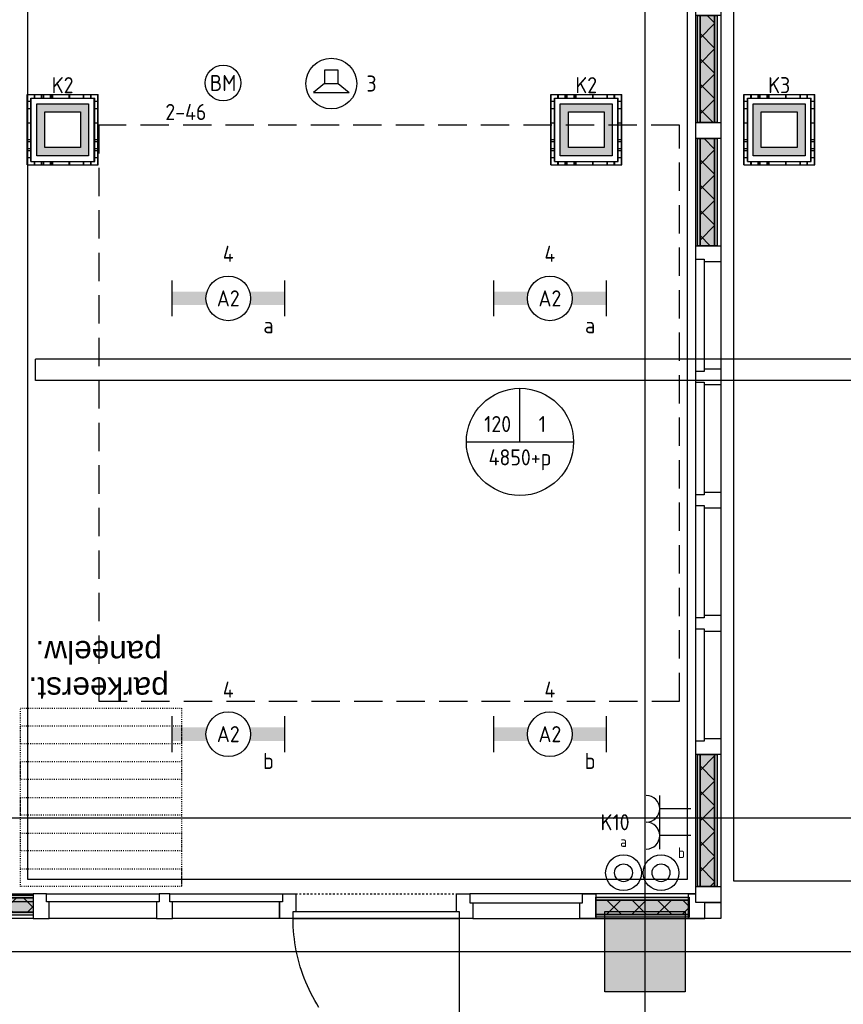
# Model space of a CAD drawing. Header units: millimetres. Extents: x -38031 to 110605, y -22066 to 88711.
# Tile 48 of 150: x 43360 to 47969, y 14005 to 19520. Entities that reach past the tile are written whole.
import ezdxf
from ezdxf.enums import TextEntityAlignment as Align

# ---------------------------------------------------------------- set-up
doc = ezdxf.new("R2010")
doc.units = ezdxf.units.MM
doc.header["$LTSCALE"] = 50
doc.set_wipeout_variables(frame=1)
for name, pattern in [('HIDDEN2', [4.7625, 3.175, -1.5875]), ('STYLE_01', [0.41664, 0.20828, -0.20836]), ('STYLE_05', [0.20828, 0.069425, -0.138855]), ('STYLE_06', [1.04164, 0.625, -0.20828, 0.06943, -0.13893])]:
    doc.linetypes.add(name, pattern=pattern)
for name, color, linetype in [('AL$1A---_ALGEMEEN', 8, 'Continuous'), ('AM$1A---_ARCERING', 8, 'Continuous'), ('AT$1A---_TEKST100', 8, 'Continuous'), ('Bouwkundig', 8, 'Continuous'), ('EB6511--_ATTRIB', 2, 'Continuous'), ('EL6131--_KG', 3, 'Continuous'), ('EL6222--', 3, 'Continuous'), ('EL6311--', 3, 'Continuous'), ('EL6421--', 3, 'Continuous'), ('EL6511--', 3, 'Continuous'), ('EM6131--', 1, 'Continuous'), ('LICHT_TEXT018', 1, 'Continuous'), ('stramien', 1, 'Continuous'), ('versterkte strook', 7, 'Continuous'), ('Vloerdoos', 3, 'Continuous'), ('Vloerdoos (1e)', 51, 'Continuous'), ('Vloerdoos OUD', 51, 'Continuous')]:
    doc.layers.add(name, color=color, linetype=linetype)
doc.styles.add('Arial', font='ARIAL.TTF')
doc.styles.add('BURO-018', font='iso.shx', dxfattribs={"height": 90})
doc.styles.add('NORATT', font='isocp.shx')
pattern_1 = [(135, (0, 0), (70.7107, 70.7107), []), (45, (299.34, -299.34), (70.7107, -70.7107), [])]

# ---------------------------------------------------------------- blocks, each defined once
blk = doc.blocks.new('111410')
at = {"color": 0, "linetype": 'Continuous'}
for radius in [2, 1]:
    blk.add_circle((0, 3), radius, dxfattribs=at)
at = {"color": 0, "linetype": 'Continuous', "style": 'BURO-018'}
for tag, p in [('E_SLET1', (0, 7)), ('E_GROEP', (0, 0)), ('E_GKAST', (0, 0))]:
    blk.add_attdef(tag, text='', height=1.8, dxfattribs=at).set_placement(p, align=Align.MIDDLE)
at = {"color": 0, "linetype": 'Continuous', "style": 'BURO-018', "flags": 1}
for tag in ['E_MATCODE', 'E_SGROEP']:
    blk.add_attdef(tag, text='', height=1.8, dxfattribs=at).set_placement((0, 0), align=Align.MIDDLE)
blk = doc.blocks.new('VLOERDOOS')
at = {"layer": 'Vloerdoos'}
for p, q in [((0, 395), (395, 395)), ((0, 395), (0, 0)), ((40, 375), (40, 395)), ((80, 375), (80, 395)), ((90, 375), (90, 395)), ((130, 375), (130, 395)), ((140, 375), (140, 395)), ((235, 375), (235, 395)), ((315, 375), (315, 395)), ((355, 375), (355, 395)), ((395, 395), (395, 0)), ((0, 355), (20, 355)), ((20, 375), (20, 20)), ((20, 375), (375, 375)), ((375, 375), (375, 20)), ((375, 355), (395, 355)), ((0, 315), (20, 315)), ((0, 305), (20, 305)), ((375, 315), (395, 315)), ((375, 305), (395, 305)), ((0, 265), (20, 265)), ((0, 255), (20, 255)), ((375, 265), (395, 265)), ((375, 255), (395, 255)), ((0, 160), (20, 160)), ((375, 160), (395, 160)), ((0, 80), (20, 80)), ((375, 80), (395, 80)), ((0, 40), (20, 40)), ((0, 0), (395, 0)), ((20, 20), (375, 20)), ((40, 0), (40, 20)), ((80, 0), (80, 20)), ((90, 0), (90, 20)), ((130, 0), (130, 20)), ((140, 0), (140, 20)), ((235, 0), (235, 20)), ((315, 0), (315, 20)), ((355, 0), (355, 20)), ((375, 40), (395, 40))]:
    blk.add_line(p, q, dxfattribs=at)
blk = doc.blocks.new('1115B6630')
at = {"color": 0}
for p, q in [((-6.3, 2), (-6.3, -2)), ((6.3, 2), (6.3, -2))]:
    blk.add_line(p, q, dxfattribs=at)
at = {"color": 0, "linetype": 'Continuous'}
blk.add_circle((0, 0), 2.5, dxfattribs=at)
at = {"color": 0}
for points in [[(-2.5, 0.75), (-6.3, 0.75), (-2.5, -0.75), (-6.3, -0.75)], [(2.5, 0.75), (6.3, 0.75), (2.5, -0.75), (6.3, -0.75)]]:
    blk.add_solid(points, dxfattribs=at)
at = {"color": 0, "linetype": 'Continuous', "style": 'BURO-018'}
for tag, p in [('E_GKAST', (0, 8)), ('E_GROEP', (0, 5)), ('E_SGROEP', (4.5, 5)), ('E_ARMCODE', (0, 0)), ('E_SLET', (4.5, -3))]:
    blk.add_attdef(tag, text='', height=1.8, dxfattribs=at).set_placement(p, align=Align.MIDDLE)
blk = doc.blocks.new('E00123')
at = {"color": 0, "linetype": 'Continuous'}
blk.add_circle((0, 0), 2, dxfattribs=at)
at = {"color": 0, "linetype": 'Continuous', "style": 'BURO-018'}
for tag, p in [('E_TEXT1', (0, 4.5)), ('E_TEXT2', (0, 0))]:
    blk.add_attdef(tag, text='', height=1.8, dxfattribs=at).set_placement(p, align=Align.MIDDLE)
at = {"color": 0, "linetype": 'Continuous', "style": 'BURO-018', "flags": 1}
blk.add_attdef('E_MATCODE', (0, 0), '', height=1.8, dxfattribs=at)
blk = doc.blocks.new('E00414')
at = {"color": 0, "linetype": 'Continuous'}
for p, q in [((-2.9, -2.9), (-2.9, 2.9)), ((-2.9, 2.9), (2.9, 2.9)), ((2.9, 2.9), (2.9, -2.9)), ((-2, 2), (2, 2)), ((-2, -2), (-2, 2)), ((2, 2), (2, -2)), ((2, -2), (-2, -2)), ((2.9, -2.9), (-2.9, -2.9))]:
    blk.add_line(p, q, dxfattribs=at)
at = {"color": 0}
for points in [[(-2.9, 2.9), (2.9, 2.9), (-2, 2), (2, 2)], [(-2, -2), (-2.9, -2.9), (-2, 2), (-2.9, 2.9)], [(2, 2), (2.9, 2.9), (2, -2), (2.9, -2.9)], [(2, -2), (2.9, -2.9), (-2, -2), (-2.9, -2.9)]]:
    blk.add_solid(points, dxfattribs=at)
at = {"color": 0, "linetype": 'Continuous', "style": 'BURO-018'}
for tag, p in [('E_GKAST', (0, 8)), ('E_GROEP', (0, 5)), ('E_SGROEP', (4.5, 5))]:
    blk.add_attdef(tag, text='', height=1.8, dxfattribs=at).set_placement(p, align=Align.MIDDLE)
at = {"color": 0, "linetype": 'Continuous', "style": 'BURO-018', "flags": 1}
for tag, p in [('E_VERMCODE', (13, 5)), ('E_MATCODE', (0, 0))]:
    blk.add_attdef(tag, text='', height=1.8, dxfattribs=at).set_placement(p, align=Align.MIDDLE)
blk = doc.blocks.new('E00126')
at = {"color": 0, "linetype": 'Continuous'}
for p, q in [((-3, 4.5), (3, 4.5)), ((-1.5, 1), (-1.5, 4.5)), ((1.5, 1), (1.5, 4.5))]:
    blk.add_line(p, q, dxfattribs=at)
for centre in [(-1.5, 6), (1.5, 6)]:
    blk.add_arc(centre, 1.5, 180, 0, dxfattribs=at)
at = {"color": 0, "linetype": 'Continuous', "style": 'BURO-018'}
for tag, p in [('E_GKAST', (0, 11.5)), ('E_GROEP', (0, 8.5)), ('E_SGROEP', (4.5, 8.5))]:
    blk.add_attdef(tag, text='', height=1.8, dxfattribs=at).set_placement(p, align=Align.MIDDLE)
at = {"color": 0, "linetype": 'Continuous', "style": 'BURO-018', "flags": 1}
for tag, p in [('E_VERMCODE', (13, 8.5)), ('E_MATCODE', (0, 0))]:
    blk.add_attdef(tag, text='', height=1.8, dxfattribs=at).set_placement(p, align=Align.MIDDLE)
blk = doc.blocks.new('E-GK-GTC-783C')
at = {"color": 0, "linetype": 'Continuous'}
for p, q in [((-0.5, 60), (0.5, 60)), ((-0.5, -60), (0.5, -60))]:
    blk.add_line(p, q, dxfattribs=at)
blk = doc.blocks.new('E00103')
at = {"color": 0, "linetype": 'Continuous'}
for p, q in [((0, 6), (0, 12)), ((-6, 6), (6, 6))]:
    blk.add_line(p, q, dxfattribs=at)
blk.add_circle((0, 6), 6, dxfattribs=at)
at = {"color": 0, "linetype": 'Continuous', "style": 'BURO-018'}
for tag, p in [('E_TEXT1', (-2.5, 8)), ('E_TEXT3', (2.5, 8)), ('E_TEXT6', (0, 4))]:
    blk.add_attdef(tag, text='', height=1.8, dxfattribs=at).set_placement(p, align=Align.MIDDLE)
blk = doc.blocks.new('32x 90x139')
at = {"color": 0}
blk.add_wipeout([(0, 45), (-94, 45), (-94, 30), (-139, 30), (-139, -30), (-94, -30), (-94, -45), (0, -45)], dxfattribs=at).dxf.layer = 'AL$1A---_ALGEMEEN'
at = {"layer": 'AL$1A---_ALGEMEEN', "color": 0}
blk.add_lwpolyline([(0, 45), (-94, 45), (-94, 30), (-139, 30), (-139, -30), (-94, -30), (-94, -45), (0, -45)], close=True, dxfattribs=at)
blk = doc.blocks.new('Group-19')
at = {"layer": 'AM$1A---_ARCERING', "linetype": 'Continuous', "lineweight": 0}
for points in [[(7525.02, -8), (8044.02, -8), (8044.02, -23), (7525.02, -23)], [(7525.02, -23), (8044.02, -23), (8044.02, -104), (7525.02, -104)], [(7525.02, -104), (8044.02, -104), (8044.02, -119), (7525.02, -119)]]:
    blk.add_hatch(color=256, dxfattribs=at).paths.add_polyline_path(points)
at = {"layer": 'AM$1A---_ARCERING', "linetype": 'Continuous', "lineweight": 5}
h = blk.add_hatch(dxfattribs=at)
h.set_pattern_fill('ISOLATIE', color=256, style=0, pattern_type=2)
h.set_pattern_definition(pattern_1)
h.paths.add_polyline_path([(7525.02, -23), (8044.02, -23), (8044.02, -104), (7525.02, -104)])
at = {"layer": 'AL$1A---_ALGEMEEN', "color": 0}
for points in [[(7525.02, -8), (8044.02, -8), (8044.02, -23), (7525.02, -23)], [(7525.02, -23), (8044.02, -23), (8044.02, -104), (7525.02, -104)], [(7525.02, -104), (8044.02, -104), (8044.02, -119), (7525.02, -119)]]:
    blk.add_lwpolyline(points, close=True, dxfattribs=at)
blk = doc.blocks.new('Group-20')
at = {"layer": 'AM$1A---_ARCERING', "linetype": 'Continuous', "lineweight": 0}
for points in [[(11194.25, -20), (11716, -20), (11716, -35), (11194.25, -35)], [(11194.25, -35), (11716, -35), (11716, -116), (11194.25, -116)], [(11194.25, -116), (11716, -116), (11716, -131), (11194.25, -131)]]:
    blk.add_hatch(color=256, dxfattribs=at).paths.add_polyline_path(points)
at = {"layer": 'AM$1A---_ARCERING', "linetype": 'Continuous', "lineweight": 5}
h = blk.add_hatch(dxfattribs=at)
h.set_pattern_fill('ISOLATIE', color=256, style=0, pattern_type=2)
h.set_pattern_definition(pattern_1)
h.paths.add_polyline_path([(11194.25, -35), (11716, -35), (11716, -116), (11194.25, -116)])
at = {"layer": 'AL$1A---_ALGEMEEN', "color": 0}
for points in [[(11194.25, -20), (11716, -20), (11716, -35), (11194.25, -35)], [(11194.25, -35), (11716, -35), (11716, -116), (11194.25, -116)], [(11194.25, -116), (11716, -116), (11716, -131), (11194.25, -131)]]:
    blk.add_lwpolyline(points, close=True, dxfattribs=at)
blk = doc.blocks.new('32x_hout-mk 823-p')
at = {"layer": 'AL$1A---_ALGEMEEN', "color": 0}
blk.add_lwpolyline([(11803, 0), (10504.2, 0), (10504.2, -139), (11803, -139)], close=True, dxfattribs=at)
at = {"color": 0}
blk.add_wipeout([(9424, 0), (9514, 0), (9514, -139), (9424, -139)], dxfattribs=at).dxf.layer = 'AL$1A---_ALGEMEEN'
at = {"layer": 'AL$1A---_ALGEMEEN', "color": 0}
for points in [[(6835, 0), (9424, 0), (9424, -139), (6835, -139)], [(9424, 0), (9514, 0), (9514, -139), (9424, -139)]]:
    blk.add_lwpolyline(points, close=True, dxfattribs=at)
at = {"color": 0}
for points in [[(10414.2, 0), (10504.2, 0), (10504.2, -139), (10414.2, -139)], [(11104.2, 0), (11194.2, 0), (11194.2, -139), (11104.2, -139)], [(11713, 0), (11803, 0), (11803, -139), (11713, -139)]]:
    blk.add_wipeout(points, dxfattribs=at).dxf.layer = 'AL$1A---_ALGEMEEN'
at = {"layer": 'AL$1A---_ALGEMEEN', "color": 0, "linetype": 'STYLE_01'}
blk.add_line((9514, 0), (10414, 0), dxfattribs=at)
at = {"layer": 'AL$1A---_ALGEMEEN', "color": 0}
for points in [[(10414.2, 0), (10504.2, 0), (10504.2, -139), (10414.2, -139)], [(11104.2, 0), (11194.2, 0), (11194.2, -139), (11104.2, -139)], [(11713, 0), (11803, 0), (11803, -139), (11713, -139)]]:
    blk.add_lwpolyline(points, close=True, dxfattribs=at)
blk.add_lwpolyline([(9643.5, -636.5), (9631.6, -617.1), (9620.1, -597.4), (9609.1, -577.4), (9598.6, -557.1), (9588.5, -536.6), (9579, -515.9), (9570, -494.9), (9561.6, -473.7), (9553.6, -452.3), (9546.2, -430.7), (9539.3, -409), (9532.9, -387), (9527.1, -365), (9521.8, -342.8), (9517.1, -320.4), (9512.9, -298), (9509.3, -275.5), (9506.2, -252.8), (9503.7, -230.2), (9501.8, -207.4), (9500.4, -184.6), (9499.5, -161.8), (9499.2, -139), (10429.2, -139), (10429.2, -1069)], dxfattribs=at)
blk.add_blockref('Group-20', (0, 0), dxfattribs=at)
at = {"color": 0}
blk.add_wipeout([(6820, 0), (9439, 0), (9439, -45), (6820, -45)], dxfattribs=at).dxf.layer = 'AL$1A---_ALGEMEEN'
at = {"layer": 'AL$1A---_ALGEMEEN', "color": 0}
blk.add_lwpolyline([(6820, 0), (9439, 0), (9439, -45), (6820, -45)], close=True, dxfattribs=at)
blk.add_blockref('Group-19', (0, 0), dxfattribs=at)
at = {"color": 0}
for points in [[(11119.2, 0), (10489.2, 0), (10489.2, -50), (11119.2, -50)], [(9499.2, -99), (10429.2, -99), (10429.2, -139), (9499.2, -139)]]:
    blk.add_wipeout(points, dxfattribs=at).dxf.layer = 'AL$1A---_ALGEMEEN'
at = {"layer": 'AL$1A---_ALGEMEEN', "color": 0}
for points in [[(11119.2, 0), (10489.2, 0), (10489.2, -50), (11119.2, -50)], [(9499.2, -99), (10429.2, -99), (10429.2, -139), (9499.2, -139)]]:
    blk.add_lwpolyline(points, close=True, dxfattribs=at)
at = {"layer": 'AL$1A---_ALGEMEEN', "color": 0, "rotation": 270}
blk.add_blockref('32x 90x139', (8779, -139), dxfattribs=at)
at = {"color": 0}
blk.add_wipeout([(8134, -45), (8119, -45), (8119, 0), (8044, 0), (8044, -139), (8134, -139)], dxfattribs=at).dxf.layer = 'AL$1A---_ALGEMEEN'
at = {"layer": 'AL$1A---_ALGEMEEN', "color": 0}
blk.add_lwpolyline([(8134, -45), (8119, -45), (8119, 0), (8044, 0), (8044, -139), (8134, -139)], close=True, dxfattribs=at)
blk = doc.blocks.new('Group-52')
at = {"layer": 'AM$1A---_ARCERING', "linetype": 'Continuous', "lineweight": 0}
for points in [[(8, 8601), (23, 8601), (23, 7868.5), (8, 7868.5)], [(23, 8601), (104, 8601), (104, 7868.5), (23, 7868.5)], [(104, 8601), (119, 8601), (119, 7868.5), (104, 7868.5)]]:
    blk.add_hatch(color=256, dxfattribs=at).paths.add_polyline_path(points)
at = {"layer": 'AM$1A---_ARCERING', "linetype": 'Continuous', "lineweight": 5}
h = blk.add_hatch(dxfattribs=at)
h.set_pattern_fill('ISOLATIE', color=256, style=0, pattern_type=2)
h.set_pattern_definition(pattern_1)
h.paths.add_polyline_path([(23, 8601), (104, 8601), (104, 7868.5), (23, 7868.5)])
at = {"layer": 'AL$1A---_ALGEMEEN', "color": 0}
for points in [[(8, 8601), (23, 8601), (23, 7868.5), (8, 7868.5)], [(23, 8601), (104, 8601), (104, 7868.5), (23, 7868.5)], [(104, 8601), (119, 8601), (119, 7868.5), (104, 7868.5)]]:
    blk.add_lwpolyline(points, close=True, dxfattribs=at)
blk = doc.blocks.new('Group-53')
at = {"layer": 'AM$1A---_ARCERING', "linetype": 'Continuous', "lineweight": 0}
for points in [[(8, 5018.5), (23, 5018.5), (23, 4418.5), (8, 4418.5)], [(23, 5018.5), (104, 5018.5), (104, 4418.5), (23, 4418.5)], [(104, 5018.5), (119, 5018.5), (119, 4418.5), (104, 4418.5)]]:
    blk.add_hatch(color=256, dxfattribs=at).paths.add_polyline_path(points)
at = {"layer": 'AM$1A---_ARCERING', "linetype": 'Continuous', "lineweight": 5}
h = blk.add_hatch(dxfattribs=at)
h.set_pattern_fill('ISOLATIE', color=256, style=0, pattern_type=2)
h.set_pattern_definition(pattern_1)
h.paths.add_polyline_path([(23, 5018.5), (104, 5018.5), (104, 4418.5), (23, 4418.5)])
at = {"layer": 'AL$1A---_ALGEMEEN', "color": 0}
for points in [[(8, 5018.5), (23, 5018.5), (23, 4418.5), (8, 4418.5)], [(23, 5018.5), (104, 5018.5), (104, 4418.5), (23, 4418.5)], [(104, 5018.5), (119, 5018.5), (119, 4418.5), (104, 4418.5)]]:
    blk.add_lwpolyline(points, close=True, dxfattribs=at)
blk = doc.blocks.new('Group-54')
at = {"layer": 'AM$1A---_ARCERING', "linetype": 'Continuous', "lineweight": 0}
for points in [[(8, 4328.5), (23, 4328.5), (23, 3728.5), (8, 3728.5)], [(23, 4328.5), (104, 4328.5), (104, 3728.5), (23, 3728.5)], [(104, 4328.5), (119, 4328.5), (119, 3728.5), (104, 3728.5)]]:
    blk.add_hatch(color=256, dxfattribs=at).paths.add_polyline_path(points)
at = {"layer": 'AM$1A---_ARCERING', "linetype": 'Continuous', "lineweight": 5}
h = blk.add_hatch(dxfattribs=at)
h.set_pattern_fill('ISOLATIE', color=256, style=0, pattern_type=2)
h.set_pattern_definition(pattern_1)
h.paths.add_polyline_path([(23, 4328.5), (104, 4328.5), (104, 3728.5), (23, 3728.5)])
at = {"layer": 'AL$1A---_ALGEMEEN', "color": 0}
for points in [[(8, 4328.5), (23, 4328.5), (23, 3728.5), (8, 3728.5)], [(23, 4328.5), (104, 4328.5), (104, 3728.5), (23, 3728.5)], [(104, 4328.5), (119, 4328.5), (119, 3728.5), (104, 3728.5)]]:
    blk.add_lwpolyline(points, close=True, dxfattribs=at)
blk = doc.blocks.new('Group-55')
at = {"layer": 'AM$1A---_ARCERING', "linetype": 'Continuous', "lineweight": 0}
for points in [[(8, 878.5), (23, 878.5), (23, 140), (8, 140)], [(23, 878.5), (104, 878.5), (104, 140), (23, 140)], [(104, 878.5), (119, 878.5), (119, 140), (104, 140)]]:
    blk.add_hatch(color=256, dxfattribs=at).paths.add_polyline_path(points)
at = {"layer": 'AM$1A---_ARCERING', "linetype": 'Continuous', "lineweight": 5}
h = blk.add_hatch(dxfattribs=at)
h.set_pattern_fill('ISOLATIE', color=256, style=0, pattern_type=2)
h.set_pattern_definition(pattern_1)
h.paths.add_polyline_path([(23, 878.5), (104, 878.5), (104, 140), (23, 140)])
at = {"layer": 'AL$1A---_ALGEMEEN', "color": 0}
for points in [[(8, 878.5), (23, 878.5), (23, 140), (8, 140)], [(23, 878.5), (104, 878.5), (104, 140), (23, 140)], [(104, 878.5), (119, 878.5), (119, 140), (104, 140)]]:
    blk.add_lwpolyline(points, close=True, dxfattribs=at)
blk = doc.blocks.new('32x_hout-mk 822s-p')
at = {"layer": 'AL$1A---_ALGEMEEN', "color": 0}
blk.add_lwpolyline([(0, 8691), (139, 8691), (139, 50), (0, 50)], close=True, dxfattribs=at)
for name in ['Group-52', 'Group-53', 'Group-54', 'Group-55']:
    blk.add_blockref(name, (0, 0), dxfattribs=at)
at = {"color": 0}
for points in [[(0, 8691), (139, 8691), (139, 8601), (0, 8601)], [(0, 7868.5), (139, 7868.5), (139, 7778.5), (0, 7778.5)], [(0, 7178.5), (139, 7178.5), (139, 7088.5), (0, 7088.5)], [(0, 6488.5), (139, 6488.5), (139, 6398.5), (0, 6398.5)], [(0, 5798.5), (139, 5798.5), (139, 5708.5), (0, 5708.5)], [(0, 5108.5), (139, 5108.5), (139, 5018.5), (0, 5018.5)], [(0, 4418.5), (139, 4418.5), (139, 4328.5), (0, 4328.5)], [(0, 3728.5), (139, 3728.5), (139, 3638.5), (0, 3638.5)], [(0, 3038.5), (139, 3038.5), (139, 2948.5), (0, 2948.5)], [(0, 2348.5), (139, 2348.5), (139, 2258.5), (0, 2258.5)], [(0, 1658.5), (139, 1658.5), (139, 1568.5), (0, 1568.5)], [(0, 968.5), (139, 968.5), (139, 878.5), (0, 878.5)], [(0, 140), (139, 140), (139, 50), (0, 50)]]:
    blk.add_wipeout(points, dxfattribs=at).dxf.layer = 'AL$1A---_ALGEMEEN'
at = {"layer": 'AL$1A---_ALGEMEEN', "color": 0}
for points in [[(0, 8691), (139, 8691), (139, 8601), (0, 8601)], [(0, 7868.5), (139, 7868.5), (139, 7778.5), (0, 7778.5)], [(0, 7178.5), (139, 7178.5), (139, 7088.5), (0, 7088.5)], [(0, 6488.5), (139, 6488.5), (139, 6398.5), (0, 6398.5)], [(0, 5798.5), (139, 5798.5), (139, 5708.5), (0, 5708.5)], [(0, 5108.5), (139, 5108.5), (139, 5018.5), (0, 5018.5)], [(0, 4418.5), (139, 4418.5), (139, 4328.5), (0, 4328.5)], [(0, 3728.5), (139, 3728.5), (139, 3638.5), (0, 3638.5)], [(0, 3038.5), (139, 3038.5), (139, 2948.5), (0, 2948.5)], [(0, 2348.5), (139, 2348.5), (139, 2258.5), (0, 2258.5)], [(0, 1658.5), (139, 1658.5), (139, 1568.5), (0, 1568.5)], [(0, 968.5), (139, 968.5), (139, 878.5), (0, 878.5)], [(0, 140), (139, 140), (139, 50), (0, 50)]]:
    blk.add_lwpolyline(points, close=True, dxfattribs=at)
at = {"color": 0}
for points in [[(0, 7793.5), (45, 7793.5), (45, 7163.5), (0, 7163.5)], [(0, 7103.5), (45, 7103.5), (45, 6473.5), (0, 6473.5)], [(0, 6413.5), (45, 6413.5), (45, 5783.5), (0, 5783.5)], [(0, 5723.5), (45, 5723.5), (45, 5093.5), (0, 5093.5)], [(0, 3653.5), (45, 3653.5), (45, 3023.5), (0, 3023.5)], [(0, 2963.5), (45, 2963.5), (45, 2333.5), (0, 2333.5)], [(0, 2273.5), (45, 2273.5), (45, 1643.5), (0, 1643.5)], [(0, 1583.5), (45, 1583.5), (45, 953.5), (0, 953.5)]]:
    blk.add_wipeout(points, dxfattribs=at).dxf.layer = 'AL$1A---_ALGEMEEN'
at = {"layer": 'AL$1A---_ALGEMEEN', "color": 0}
for points in [[(0, 7793.5), (45, 7793.5), (45, 7163.5), (0, 7163.5)], [(0, 7103.5), (45, 7103.5), (45, 6473.5), (0, 6473.5)], [(0, 6413.5), (45, 6413.5), (45, 5783.5), (0, 5783.5)], [(0, 5723.5), (45, 5723.5), (45, 5093.5), (0, 5093.5)], [(0, 3653.5), (45, 3653.5), (45, 3023.5), (0, 3023.5)], [(0, 2963.5), (45, 2963.5), (45, 2333.5), (0, 2333.5)], [(0, 2273.5), (45, 2273.5), (45, 1643.5), (0, 1643.5)], [(0, 1583.5), (45, 1583.5), (45, 953.5), (0, 953.5)]]:
    blk.add_lwpolyline(points, close=True, dxfattribs=at)
blk = doc.blocks.new('22x_parkeerstand-p')
at = {"layer": 'AL$1A---_ALGEMEEN', "color": 0, "linetype": 'STYLE_05'}
for points in [[(0, 1000), (900, 1000), (900, 0), (0, 0)], [(0, 1000), (900, 1000), (900, 900), (0, 900)], [(0, 800), (900, 800), (900, 700), (0, 700)], [(0, 600), (900, 600), (900, 500), (0, 500)], [(0, 400), (900, 400), (900, 300), (0, 300)], [(0, 200), (900, 200), (900, 100), (0, 100)]]:
    blk.add_lwpolyline(points, close=True, dxfattribs=at)
at = {"layer": 'AT$1A---_TEKST100', "insert": (463.4, -45.8), "char_height": 126.27, "attachment_point": 2, "line_spacing_factor": 0.967741, "style": 'Arial'}
blk.add_mtext('{\\C256;\\lparkeerst.\\Ppaneelw.}', dxfattribs=at)
blk = doc.blocks.new('200254 W 210e 19-03-2008')
at = {"layer": 'AL$1A---_ALGEMEEN'}
for points in [[(19902.87, 3465.84), (19976.65, 3465.84), (19976.65, 3310.04), (19902.87, 3310.04)], [(19981.87, 3465.84), (20141.49, 3465.84), (20141.49, 3309.84), (19981.87, 3309.84)]]:
    blk.add_lwpolyline(points, close=True, dxfattribs=at)
at = {"layer": 'AL$1A---_ALGEMEEN', "xscale": 0.02, "yscale": 0.02, "zscale": 0.02, "rotation": 180}
blk.add_blockref('22x_parkeerstand-p', (19920.06, 3329.23), dxfattribs=at)
at = {"layer": 'AL$1A---_ALGEMEEN', "xscale": 0.02, "yscale": 0.02, "zscale": 0.02}
blk.add_blockref('32x_hout-mk 823-p', (19742.57, 3308.43), dxfattribs=at)
at = {"layer": 'AM$1A---_ARCERING', "linetype": 'Continuous', "lineweight": 0}
blk.add_hatch(color=256, dxfattribs=at).paths.add_polyline_path([(19967.45, 3306.45), (19976.45, 3306.45), (19976.45, 3297.45), (19967.45, 3297.45)])
at = {"layer": 'AL$1A---_ALGEMEEN'}
blk.add_lwpolyline([(19967.45, 3306.45), (19976.45, 3306.45), (19976.45, 3297.45), (19967.45, 3297.45)], close=True, dxfattribs=at)
at = {"layer": 'stramien', "linetype": 'STYLE_06', "ltscale": 50}
for p, q in [((19971.95, 2703.35), (19971.95, 4240.03)), ((18943.33, 3301.95), (21069.22, 3301.95))]:
    blk.add_line(p, q, dxfattribs=at)
at = {"layer": 'AL$1A---_ALGEMEEN', "xscale": 0.02, "yscale": 0.02, "zscale": 0.02}
blk.add_blockref('32x_hout-mk 822s-p', (19977.65, 3306.45), dxfattribs=at)
blk.add_wipeout([(19978.63, 3307.45), (19980.43, 3307.45), (19980.43, 3305.65), (19978.63, 3305.65)]).dxf.layer = 'AL$1A---_ALGEMEEN'
at = {"layer": 'AL$1A---_ALGEMEEN'}
blk.add_lwpolyline([(19978.63, 3307.45), (19980.43, 3307.45), (19980.43, 3305.65), (19978.63, 3305.65)], close=True, dxfattribs=at)
blk = doc.blocks.new('E-GK-END-78')
at = {"color": 0, "linetype": 'Continuous'}
blk.add_line((0, 60), (0, -60), dxfattribs=at)
blk = doc.blocks.new('VLOERDOOS (1e)')
at = {"layer": 'Vloerdoos OUD'}
for p, q in [((0, 395), (395, 395)), ((0, 395), (0, 0)), ((40, 375), (40, 395)), ((80, 375), (80, 395)), ((90, 375), (90, 395)), ((130, 375), (130, 395)), ((140, 375), (140, 395)), ((235, 375), (235, 395)), ((315, 375), (315, 395)), ((355, 375), (355, 395)), ((395, 395), (395, 0)), ((0, 355), (20, 355)), ((20, 375), (20, 20)), ((20, 375), (375, 375)), ((375, 375), (375, 20)), ((375, 355), (395, 355)), ((0, 315), (20, 315)), ((0, 305), (20, 305)), ((375, 315), (395, 315)), ((375, 305), (395, 305)), ((0, 265), (20, 265)), ((0, 255), (20, 255)), ((375, 265), (395, 265)), ((375, 255), (395, 255)), ((0, 160), (20, 160)), ((375, 160), (395, 160)), ((0, 80), (20, 80)), ((375, 80), (395, 80)), ((0, 40), (20, 40)), ((0, 0), (395, 0)), ((20, 20), (375, 20)), ((40, 0), (40, 20)), ((80, 0), (80, 20)), ((90, 0), (90, 20)), ((130, 0), (130, 20)), ((140, 0), (140, 20)), ((235, 0), (235, 20)), ((315, 0), (315, 20)), ((355, 0), (355, 20)), ((375, 40), (395, 40))]:
    blk.add_line(p, q, dxfattribs=at)
blk = doc.blocks.new('E00497')
at = {"color": 0}
for p, q in [((0, 0.75), (1, 2)), ((1, -2), (1, 2)), ((0, 0.75), (-1.5, 0.75)), ((0, -0.75), (0, 0.75)), ((-1.5, -0.75), (0, -0.75)), ((0, -0.75), (1, -2))]:
    blk.add_line(p, q, dxfattribs=at)
blk.add_line((-1.5, 0.75), (-1.5, -0.75))
blk.add_circle((0, 0), 2.84, dxfattribs=at)
at = {"color": 0, "linetype": 'Continuous', "style": 'BURO-018'}
blk.add_attdef('E_TEXT1', text='', height=1.8, dxfattribs=at).set_placement((0, 4.5), align=Align.MIDDLE)
at = {"color": 0, "linetype": 'Continuous', "style": 'BURO-018', "flags": 1}
blk.add_attdef('E_MATCODE', text='', height=1.8, dxfattribs=at).set_placement((0, 0), align=Align.MIDDLE)

msp = doc.modelspace()

# ---------------------------------------------------------------- block references
at = {"layer": 'Bouwkundig', "xscale": 50, "yscale": 50, "zscale": 50}
msp.add_blockref('200254 W 210e 19-03-2008', (-951737.5, -150797.3), dxfattribs=at)

# ---------------------------------------------------------------- next in the draw order: linework, layer by layer
at = {"layer": 'LICHT_TEXT018', "linetype": 'HIDDEN2'}
msp.add_lwpolyline([(43802.3, 15703.4), (47052.3, 15703.4), (47052.3, 18928.7), (43802.3, 18928.7)], close=True, dxfattribs=at)
at = {"layer": 'versterkte strook'}
msp.add_line((9526.6, 15050), (104346.1, 15050), dxfattribs=at)

# ---------------------------------------------------------------- next in the draw order: block references
at = {"layer": 'EL6131--_KG', "xscale": 11478.87509306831, "rotation": 180}
msp.add_blockref('E-GK-GTC-783C', (49188.1, 17558.2), dxfattribs=at)
at = {"layer": 'EL6131--_KG', "rotation": 180}
msp.add_blockref('E-GK-END-78', (43448.6, 17558.2), dxfattribs=at)
at = {"layer": 'EL6222--'}
ref = msp.add_blockref('E00414', (43600.6, 18903), dxfattribs=dict(at, xscale=50, yscale=50, zscale=50))
ref.add_attrib('E_GROEP', 'K2', dxfattribs={"layer": '0', "color": 1, "linetype": 'Continuous', "height": 90, "style": 'BURO-018'}).set_placement((43600.6, 19153), align=Align.MIDDLE)
ref = msp.add_blockref('E00414', (46530.6, 18903), dxfattribs=dict(at, xscale=50, yscale=50, zscale=50))
ref.add_attrib('E_GROEP', 'K2', dxfattribs={"layer": '0', "color": 1, "linetype": 'Continuous', "height": 90, "style": 'BURO-018'}).set_placement((46530.6, 19153), align=Align.MIDDLE)
ref = msp.add_blockref('E00414', (47610.6, 18903), dxfattribs=dict(at, xscale=50, yscale=50, zscale=50))
ref.add_attrib('E_GROEP', 'K3', dxfattribs={"layer": '0', "color": 1, "linetype": 'Continuous', "height": 90, "style": 'BURO-018'}).set_placement((47610.6, 19153), align=Align.MIDDLE)
ref = msp.add_blockref('E00126', (47167, 15024.8), dxfattribs=dict(at, xscale=50, yscale=50, zscale=50, rotation=90))
ref.add_attrib('E_GROEP', 'K10', dxfattribs={"layer": '0', "color": 1, "linetype": 'Continuous', "height": 90, "style": 'BURO-018'}).set_placement((46692, 15024.8), align=Align.MIDDLE)
at = {"layer": 'EL6311--'}
ref = msp.add_blockref('1115B6630', (44527.3, 17958.6), dxfattribs=dict(at, xscale=50, yscale=50, zscale=50))
ref.add_attrib('E_ARMCODE', 'A2', dxfattribs={"layer": '0', "color": 1, "linetype": 'Continuous', "height": 90, "style": 'BURO-018'}).set_placement((44527.3, 17958.6), align=Align.MIDDLE)
ref.add_attrib('E_SLET', 'a', dxfattribs={"layer": '0', "color": 1, "linetype": 'Continuous', "height": 90, "style": 'BURO-018'}).set_placement((44752.3, 17808.6), align=Align.MIDDLE)
ref.add_attrib('E_GROEP', '4', dxfattribs={"layer": '0', "color": 1, "linetype": 'Continuous', "height": 90, "style": 'BURO-018'}).set_placement((44527.3, 18208.6), align=Align.MIDDLE)
ref = msp.add_blockref('1115B6630', (46327.3, 17958.6), dxfattribs=dict(at, xscale=50, yscale=50, zscale=50))
ref.add_attrib('E_ARMCODE', 'A2', dxfattribs={"layer": '0', "color": 1, "linetype": 'Continuous', "height": 90, "style": 'BURO-018'}).set_placement((46327.3, 17958.6), align=Align.MIDDLE)
ref.add_attrib('E_SLET', 'a', dxfattribs={"layer": '0', "color": 1, "linetype": 'Continuous', "height": 90, "style": 'BURO-018'}).set_placement((46552.3, 17808.6), align=Align.MIDDLE)
ref.add_attrib('E_GROEP', '4', dxfattribs={"layer": '0', "color": 1, "linetype": 'Continuous', "height": 90, "style": 'BURO-018'}).set_placement((46327.3, 18208.6), align=Align.MIDDLE)
ref = msp.add_blockref('1115B6630', (44527.3, 15518), dxfattribs=dict(at, xscale=50, yscale=50, zscale=50))
ref.add_attrib('E_ARMCODE', 'A2', dxfattribs={"layer": '0', "color": 1, "linetype": 'Continuous', "height": 90, "style": 'BURO-018'}).set_placement((44527.3, 15518), align=Align.MIDDLE)
ref.add_attrib('E_SLET', 'b', dxfattribs={"layer": '0', "color": 1, "linetype": 'Continuous', "height": 90, "style": 'BURO-018'}).set_placement((44752.3, 15368), align=Align.MIDDLE)
ref.add_attrib('E_GROEP', '4', dxfattribs={"layer": '0', "color": 1, "linetype": 'Continuous', "height": 90, "style": 'BURO-018'}).set_placement((44527.3, 15768), align=Align.MIDDLE)
ref = msp.add_blockref('1115B6630', (46327.3, 15518), dxfattribs=dict(at, xscale=50, yscale=50, zscale=50))
ref.add_attrib('E_ARMCODE', 'A2', dxfattribs={"layer": '0', "color": 1, "linetype": 'Continuous', "height": 90, "style": 'BURO-018'}).set_placement((46327.3, 15518), align=Align.MIDDLE)
ref.add_attrib('E_SLET', 'b', dxfattribs={"layer": '0', "color": 1, "linetype": 'Continuous', "height": 90, "style": 'BURO-018'}).set_placement((46552.3, 15368), align=Align.MIDDLE)
ref.add_attrib('E_GROEP', '4', dxfattribs={"layer": '0', "color": 1, "linetype": 'Continuous', "height": 90, "style": 'BURO-018'}).set_placement((46327.3, 15768), align=Align.MIDDLE)
ref = msp.add_blockref('111410', (46739.5, 14591.7), dxfattribs=dict(at, xscale=50, yscale=50, zscale=50))
ref.add_attrib('E_SLET1', 'a', dxfattribs={"layer": '0', "color": 1, "linetype": 'Continuous', "height": 60, "style": 'BURO-018'}).set_placement((46739.5, 14916.7), align=Align.MIDDLE)
ref = msp.add_blockref('111410', (46949.4, 14591.7), dxfattribs=dict(at, xscale=50, yscale=50, zscale=50))
ref.add_attrib('E_SLET1', 'b', dxfattribs={"layer": '0', "color": 1, "linetype": 'Continuous', "height": 60, "style": 'BURO-018'}).set_placement((47063.5, 14853.7), align=Align.MIDDLE)
at = {"layer": 'EL6421--', "linetype": 'HIDDEN2'}
ref = msp.add_blockref('E00497', (45104.1, 19161.9), dxfattribs=dict(at, xscale=50, yscale=50, zscale=50, rotation=270))
ref.add_attrib('E_TEXT1', '3', dxfattribs={"layer": '0', "color": 1, "linetype": 'Continuous', "height": 90, "style": 'BURO-018'}).set_placement((45329.1, 19161.9), align=Align.MIDDLE)
at = {"layer": 'EL6511--'}
ref = msp.add_blockref('E00123', (44498.4, 19165.1), dxfattribs=dict(at, xscale=50, yscale=50, zscale=50))
ref.add_attrib('E_TEXT2', 'BM', dxfattribs={"layer": 'EB6511--_ATTRIB', "color": 1, "linetype": 'Continuous', "height": 90, "style": 'NORATT'}).set_placement((44498.4, 19165.1), align=Align.MIDDLE)
ref.add_attrib('E_TEXT1', '2-46', dxfattribs={"layer": 'EB6511--_ATTRIB', "color": 1, "linetype": 'Continuous', "height": 90, "style": 'NORATT'}).set_placement((44290.1, 19002.8), align=Align.MIDDLE)
at = {"layer": 'EM6131--'}
ref = msp.add_blockref('E00103', (46160, 16855), dxfattribs=dict(at, xscale=50, yscale=50, zscale=50))
ref.add_attrib('E_TEXT1', '120', dxfattribs={"layer": '0', "color": 1, "linetype": 'Continuous', "height": 90, "style": 'BURO-018'}).set_placement((46035, 17255), align=Align.MIDDLE)
ref.add_attrib('E_TEXT3', '1', dxfattribs={"layer": '0', "color": 1, "linetype": 'Continuous', "height": 90, "style": 'BURO-018'}).set_placement((46285, 17255), align=Align.MIDDLE)
ref.add_attrib('E_TEXT6', '4850+p', dxfattribs={"layer": '0', "color": 1, "linetype": 'Continuous', "height": 90, "style": 'BURO-018'}).set_placement((46160, 17055), align=Align.MIDDLE)
at = {"layer": 'Vloerdoos', "rotation": 90}
for p in [(43797.5, 18705.9), (46727.5, 18705.9), (47807.5, 18705.9)]:
    msp.add_blockref('VLOERDOOS', p, dxfattribs=at)
at = {"layer": 'Vloerdoos (1e)', "rotation": 90}
for p in [(43799.9, 18705.9), (46729.9, 18705.9), (47809.9, 18705.9)]:
    msp.add_blockref('VLOERDOOS (1e)', p, dxfattribs=at)

doc.saveas('drawing.dxf')
